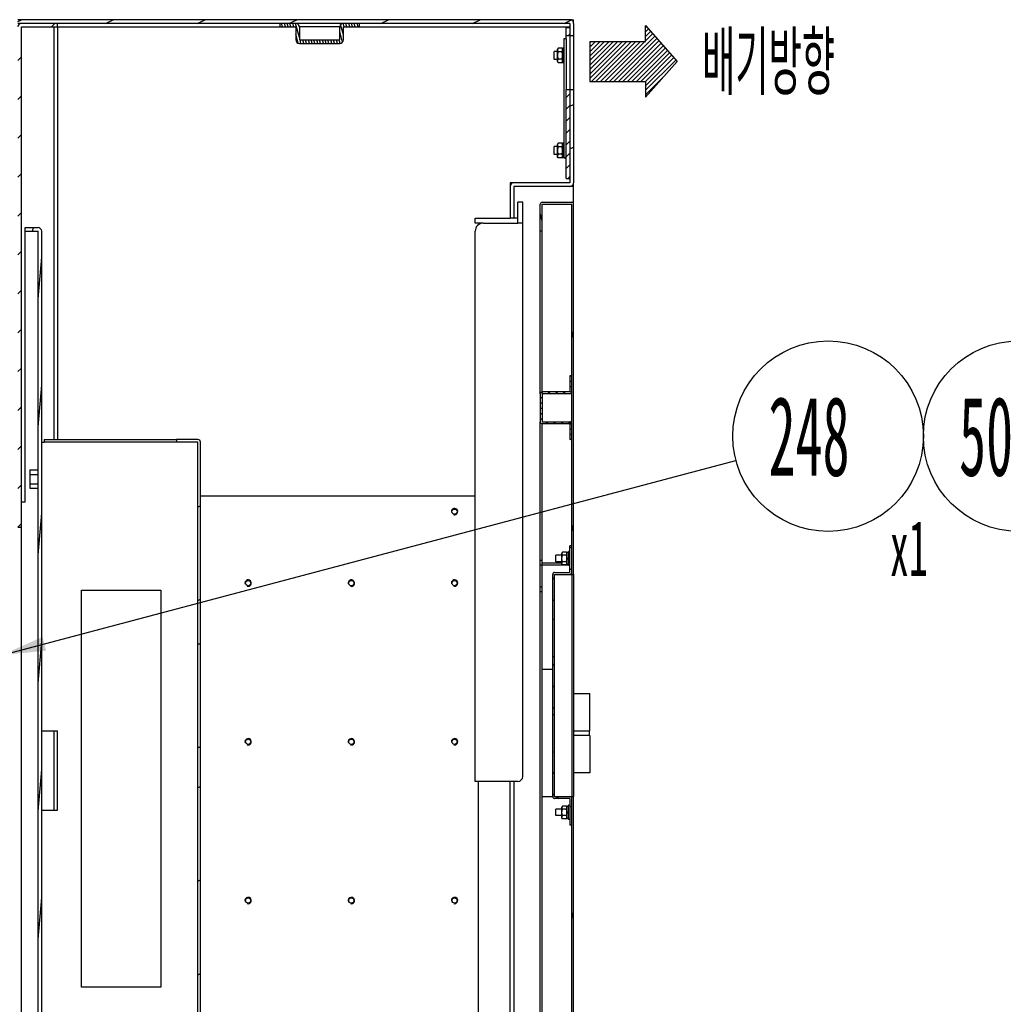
# Model space of a CAD drawing. Header units: millimetres. Extents: x 0 to 8390, y -1 to 5930.
# Tile 38 of 65: x 5825 to 6444, y 2042 to 2663. Entities that reach past the tile are written whole.
import ezdxf

# ---------------------------------------------------------------- set-up
doc = ezdxf.new("R2010")
doc.units = ezdxf.units.MM
doc.header["$LTSCALE"] = 462.55
doc.layers.get('0').update_dxf_attribs({"linetype": 'CONTINUOUS'})
for name, color, linetype in [('02___PRT_ALL_AXES', 7, 'CONTINUOUS'), ('7_ALL_FEATURES', 7, 'CONTINUOUS'), ('ALL_AXIS', 7, 'CONTINUOUS'), ('ALL_FEATURE', 7, 'CONTINUOUS')]:
    doc.layers.add(name, color=color, linetype=linetype)
doc.styles.get("Standard").update_dxf_attribs({"font": 'txt', "width": 0.5})
doc.dimstyles.get("Standard").update_dxf_attribs({"dimtxt": 35, "dimasz": 27.6, "dimexe": 2, "dimexo": 1, "dimtad": 1, "dimdec": 3, "dimdsep": 46, "dimtxsty": 'Standard', "dimblk": '_FILLED', "dimblk1": '_FILLED', "dimblk2": '_FILLED', "dimcen": 0.09, "dimadec": 3, "dimazin": 2, "dimtol": 1, "dimtp": 0.05, "dimtm": 0.05, "dimtfac": 1, "dimtdec": 3, "dimtofl": 0, "dimtmove": 0, "dimatfit": 3, "dimldrblk": '_FILLED', "dimfxl": 0, "dimtolj": 1, "dimarcsym": 0})

# ---------------------------------------------------------------- blocks, each defined once
blk = doc.blocks.new('_FILLED')
at = {"color": 0, "linetype": 'ByBlock'}
blk.add_solid([(0, 0), (-1, 0.163), (-1, -0.163)], dxfattribs=at)
blk = doc.blocks.new('BOM BALLOON 141_BL36', base_point=(6340.91, 2386.36))
at = {"color": 2, "linetype": 'Continuous'}
blk.add_circle((6333.94, 2400.44), 60, dxfattribs=at)
at = {"color": 2, "linetype": 'Continuous', "width": 0.5}
for s, height, p in [('248', 50, (6296.44, 2375.44)), ('x1', 35, (6372.87, 2312.27))]:
    blk.add_text(s, height=height, dxfattribs=at).set_placement(p)
blk = doc.blocks.new('BOM BALLOON 324_BL98', base_point=(6460.91, 2386.36))
at = {"color": 2, "linetype": 'Continuous'}
blk.add_circle((6453.94, 2400.44), 60, dxfattribs=at)
at = {"color": 2, "linetype": 'Continuous', "width": 0.5}
for s, height, p in [('503', 50, (6416.44, 2375.44)), ('x2', 35, (6492.87, 2312.27))]:
    blk.add_text(s, height=height, dxfattribs=at).set_placement(p)

msp = doc.modelspace()

# ---------------------------------------------------------------- hatches: boundary and pattern name
at = {"linetype": 'Continuous'}
h = msp.add_hatch(dxfattribs=at)
h.set_pattern_fill('DEFAULT__145', color=2, scale=24.417202, angle=205, style=0, pattern_type=0)
h.set_pattern_definition([(205, (0, 0), (10.319156, -22.1295), [])])
edge = h.paths.add_edge_path()
edge.add_line((6171.39, 2660.54), (5823.69, 2660.54))
edge.add_line((5823.69, 2662.84), (5823.69, 2660.54))
edge.add_line((6171.39, 2662.84), (5823.69, 2662.84))
edge.add_arc((6171.39, 2660.54), 2.3, 0, 90)
edge.add_line((6173.69, 2660.54), (6173.69, 2652.84))
edge.add_line((6173.69, 2652.84), (6171.39, 2652.84))
edge.add_line((6171.39, 2660.54), (6171.39, 2652.84))
edge = h.paths.add_edge_path()
edge.add_line((6173.69, 2618.84), (6173.69, 2560.14))
edge.add_arc((6171.39, 2560.14), 2.3, 270, 360)
edge.add_line((6171.39, 2557.84), (6135.99, 2557.84))
edge.add_line((6135.99, 2557.84), (6135.99, 2537.84))
edge.add_line((6135.99, 2537.84), (6133.69, 2537.84))
edge.add_line((6133.69, 2557.84), (6133.69, 2537.84))
edge.add_arc((6135.99, 2557.84), 2.3, 90, 180)
edge.add_line((6171.39, 2560.14), (6135.99, 2560.14))
edge.add_line((6171.39, 2618.84), (6171.39, 2560.14))
edge.add_line((6173.69, 2618.84), (6171.39, 2618.84))
h = msp.add_hatch(dxfattribs=at)
h.set_pattern_fill('DEFAULT__143', color=2, scale=17.332421, angle=45, style=0, pattern_type=0)
h.set_pattern_definition([(45, (0, 0), (-12.255873, 12.255873), [])])
edge = h.paths.add_edge_path()
edge.add_line((5823.69, 2658.24), (5823.69, 2342.84))
edge.add_arc((5825.99, 2658.24), 2.3, 90, 180)
edge.add_line((5825.99, 2660.54), (5848.69, 2660.54))
edge.add_line((5848.69, 2658.24), (5848.69, 2660.54))
edge.add_line((5825.99, 2658.24), (5848.69, 2658.24))
edge.add_line((5825.99, 2658.24), (5825.99, 2342.84))
edge.add_line((5825.99, 2342.84), (5823.69, 2342.84))
h = msp.add_hatch(dxfattribs=at)
h.set_pattern_fill('DEFAULT__144', color=2, scale=1.700626, angle=285, style=0, pattern_type=0)
h.set_pattern_definition([(285, (0, 0), (1.6426789, 0.4401545), [])])
edge = h.paths.add_edge_path()
edge.add_line((6028.69, 2658.24), (6038.69, 2658.24))
edge.add_line((6028.69, 2650.14), (6028.69, 2658.24))
edge.add_arc((6026.39, 2650.14), 2.3, 270, 360)
edge.add_line((6000.99, 2647.84), (6026.39, 2647.84))
edge.add_arc((6000.99, 2650.14), 2.3, 180, 270)
edge.add_line((5998.69, 2658.24), (5998.69, 2650.14))
edge.add_line((5988.69, 2658.24), (5998.69, 2658.24))
edge.add_line((5988.69, 2660.54), (5988.69, 2658.24))
edge.add_line((5988.69, 2660.54), (5998.69, 2660.54))
edge.add_arc((5998.69, 2658.24), 2.3, 0, 90)
edge.add_line((6000.99, 2658.24), (6000.99, 2650.14))
edge.add_line((6000.99, 2650.14), (6026.39, 2650.14))
edge.add_line((6026.39, 2650.14), (6026.39, 2658.24))
edge.add_arc((6028.69, 2658.24), 2.3, 90, 180)
edge.add_line((6028.69, 2660.54), (6038.69, 2660.54))
edge.add_line((6038.69, 2660.54), (6038.69, 2658.24))
h = msp.add_hatch(dxfattribs=at)
h.set_pattern_fill('DEFAULT__109', color=2, scale=5.292422, angle=45, style=0, pattern_type=0)
h.set_pattern_definition([(45, (0, 0), (-3.7423077, 3.7423077), [])])
edge = h.paths.add_edge_path()
edge.add_line((6171.39, 2562.84), (6171.39, 2618.84))
edge.add_line((6169.09, 2562.84), (6171.39, 2562.84))
edge.add_line((6169.09, 2562.84), (6169.09, 2618.84))
edge.add_line((6169.09, 2618.84), (6171.39, 2618.84))
edge = h.paths.add_edge_path()
edge.add_line((6171.39, 2652.84), (6171.39, 2657.84))
edge.add_line((6169.09, 2652.84), (6171.39, 2652.84))
edge.add_line((6169.09, 2652.84), (6169.09, 2657.84))
edge.add_line((6169.09, 2657.84), (6171.39, 2657.84))
h = msp.add_hatch(dxfattribs=at)
h.set_pattern_fill('XSEC0001', color=2, scale=2, angle=45, style=0, pattern_type=0)
h.set_pattern_definition([(45, (0, 0), (-1.41421356, 1.41421356), [])])
edge = h.paths.add_edge_path()
edge.add_line((6218.92, 2623.94), (6218.92, 2613.94))
edge.add_line((6218.92, 2613.94), (6238.81, 2636.53))
edge.add_line((6218.92, 2659.13), (6238.81, 2636.53))
edge.add_line((6218.92, 2649.13), (6218.92, 2659.13))
edge.add_line((6183.88, 2649.13), (6218.92, 2649.13))
edge.add_line((6183.88, 2649.13), (6183.88, 2623.94))
edge.add_line((6183.88, 2623.94), (6218.92, 2623.94))
h = msp.add_hatch(dxfattribs=at)
h.set_pattern_fill('DEFAULT__139', color=2, scale=31.581716, angle=285, style=0, pattern_type=0)
h.set_pattern_definition([(285, (0, 0), (30.5056, 8.17395), [])])
edge = h.paths.add_edge_path()
edge.add_line((6152.69, 1039.04), (6152.69, 1055.84))
edge.add_line((6152.69, 1055.84), (6153.89, 1055.84))
edge.add_line((6153.89, 1039.04), (6153.89, 1055.84))
edge.add_line((6153.89, 1039.04), (6172.49, 1039.04))
edge.add_line((6172.49, 1039.04), (6172.49, 2173.34))
edge.add_line((6172.49, 2173.34), (6173.69, 2173.34))
edge.add_line((6173.69, 1039.04), (6173.69, 2173.34))
edge.add_arc((6172.49, 1039.04), 1.2, 270, 360)
edge.add_line((6153.89, 1037.84), (6172.49, 1037.84))
edge.add_arc((6153.89, 1039.04), 1.2, 180, 270)
edge = h.paths.add_edge_path()
edge.add_line((6152.69, 2529.84), (6152.69, 2546.64))
edge.add_arc((6153.89, 2546.64), 1.2, 90, 180)
edge.add_line((6153.89, 2547.84), (6172.49, 2547.84))
edge.add_arc((6172.49, 2546.64), 1.2, 0, 90)
edge.add_line((6173.69, 2313.34), (6173.69, 2546.64))
edge.add_line((6172.49, 2313.34), (6173.69, 2313.34))
edge.add_line((6172.49, 2313.34), (6172.49, 2546.64))
edge.add_line((6153.89, 2546.64), (6172.49, 2546.64))
edge.add_line((6153.89, 2529.84), (6153.89, 2546.64))
edge.add_line((6152.69, 2529.84), (6153.89, 2529.84))
h = msp.add_hatch(dxfattribs=at)
h.set_pattern_fill('DEFAULT__125', color=2, scale=7.031944, angle=85, style=0, pattern_type=0)
h.set_pattern_definition([(85, (0, 0), (-7.005185, 0.612874), [])])
edge = h.paths.add_edge_path()
edge.add_line((5838.69, 1601.84), (5838.69, 1762.57))
edge.add_line((5836.39, 1601.84), (5838.69, 1601.84))
edge.add_line((5836.39, 1601.84), (5836.39, 1762.57))
edge.add_line((5836.39, 1762.57), (5838.69, 1762.57))
edge = h.paths.add_edge_path()
edge.add_line((5838.69, 1861.11), (5838.69, 2529.54))
edge.add_line((5836.39, 1861.11), (5838.69, 1861.11))
edge.add_line((5836.39, 1861.11), (5836.39, 2529.54))
edge.add_line((5828.29, 2529.54), (5836.39, 2529.54))
edge.add_line((5828.29, 2529.54), (5828.29, 2531.84))
edge.add_line((5828.29, 2531.84), (5836.39, 2531.84))
edge.add_arc((5836.39, 2529.54), 2.3, 0, 90)
h = msp.add_hatch(dxfattribs=at)
h.set_pattern_fill('DEFAULT__136', color=2, scale=2.727803, angle=325, style=0, pattern_type=0)
h.set_pattern_definition([(325, (0, 0), (1.5646034, 2.2344853), [])])
edge = h.paths.add_edge_path()
edge.add_line((6171.29, 2438.34), (6171.29, 2428.34))
edge.add_line((6172.49, 2438.34), (6171.29, 2438.34))
edge.add_line((6172.49, 2438.34), (6172.49, 2428.34))
edge.add_arc((6171.29, 2428.34), 1.2, 270, 360)
edge.add_line((6171.29, 2427.14), (6153.89, 2427.14))
edge.add_line((6153.89, 2427.14), (6153.89, 2409.54))
edge.add_line((6153.89, 2409.54), (6171.29, 2409.54))
edge.add_arc((6171.29, 2408.34), 1.2, 0, 90)
edge.add_line((6172.49, 2408.34), (6172.49, 2398.34))
edge.add_line((6172.49, 2398.34), (6171.29, 2398.34))
edge.add_line((6171.29, 2408.34), (6171.29, 2398.34))
edge.add_line((6153.89, 2408.34), (6171.29, 2408.34))
edge.add_arc((6153.89, 2409.54), 1.2, 180, 270)
edge.add_line((6152.69, 2427.14), (6152.69, 2409.54))
edge.add_arc((6153.89, 2427.14), 1.2, 90, 180)
edge.add_line((6171.29, 2428.34), (6153.89, 2428.34))
h = msp.add_hatch(dxfattribs=at)
h.set_pattern_fill('DEFAULT__121', color=2, scale=53.431341, angle=205, style=0, pattern_type=0)
h.set_pattern_definition([(205, (0, 0), (22.58106, -48.42524), [])])
edge = h.paths.add_edge_path()
edge.add_line((5938.69, 1639.94), (5938.69, 1716.34))
edge.add_arc((5937.09, 1639.94), 1.6, 270, 360)
edge.add_line((5937.09, 1638.34), (5923.69, 1638.34))
edge.add_line((5923.69, 1638.34), (5923.69, 1639.94))
edge.add_line((5937.09, 1639.94), (5923.69, 1639.94))
edge.add_line((5937.09, 1639.94), (5937.09, 1716.34))
edge.add_line((5938.69, 1716.34), (5937.09, 1716.34))
edge = h.paths.add_edge_path()
edge.add_line((5938.69, 1781.34), (5938.69, 1960.34))
edge.add_line((5938.69, 1781.34), (5937.09, 1781.34))
edge.add_line((5937.09, 1781.34), (5937.09, 1960.34))
edge.add_line((5938.69, 1960.34), (5937.09, 1960.34))
edge = h.paths.add_edge_path()
edge.add_line((5938.69, 2025.34), (5938.69, 2204.34))
edge.add_line((5938.69, 2025.34), (5937.09, 2025.34))
edge.add_line((5937.09, 2025.34), (5937.09, 2204.34))
edge.add_line((5938.69, 2204.34), (5937.09, 2204.34))
edge = h.paths.add_edge_path()
edge.add_line((5938.69, 2269.34), (5938.69, 2396.74))
edge.add_line((5938.69, 2269.34), (5937.09, 2269.34))
edge.add_line((5937.09, 2269.34), (5937.09, 2396.74))
edge.add_line((5937.09, 2396.74), (5923.69, 2396.74))
edge.add_line((5923.69, 2398.34), (5923.69, 2396.74))
edge.add_line((5937.09, 2398.34), (5923.69, 2398.34))
edge.add_arc((5937.09, 2396.74), 1.6, 0, 90)
h = msp.add_hatch(dxfattribs=at)
h.set_pattern_fill('DEFAULT__130', color=2, scale=11.143004, angle=325, style=0, pattern_type=0)
h.set_pattern_definition([(325, (0, 0), (6.391365, 9.127814), [])])
edge = h.paths.add_edge_path()
edge.add_line((6171.29, 2172.14), (6161.69, 2172.14))
edge.add_arc((6161.69, 2173.34), 1.2, 180, 270)
edge.add_line((6160.49, 2173.34), (6160.49, 2201.59))
edge.add_line((6160.49, 2201.59), (6161.69, 2201.59))
edge.add_line((6161.69, 2173.34), (6161.69, 2201.59))
edge.add_line((6171.29, 2173.34), (6161.69, 2173.34))
edge.add_arc((6171.29, 2172.14), 1.2, 0, 90)
edge.add_line((6172.49, 2172.14), (6172.49, 2155.34))
edge.add_line((6172.49, 2155.34), (6171.29, 2155.34))
edge.add_line((6171.29, 2172.14), (6171.29, 2155.34))
edge = h.paths.add_edge_path()
edge.add_line((6160.49, 2225.09), (6160.49, 2261.59))
edge.add_line((6160.49, 2261.59), (6161.69, 2261.59))
edge.add_line((6161.69, 2225.09), (6161.69, 2261.59))
edge.add_line((6160.49, 2225.09), (6161.69, 2225.09))
edge = h.paths.add_edge_path()
edge.add_line((6160.49, 2285.09), (6160.49, 2313.34))
edge.add_arc((6161.69, 2313.34), 1.2, 90, 180)
edge.add_line((6161.69, 2314.54), (6171.29, 2314.54))
edge.add_line((6171.29, 2314.54), (6171.29, 2331.34))
edge.add_line((6172.49, 2331.34), (6171.29, 2331.34))
edge.add_line((6172.49, 2314.54), (6172.49, 2331.34))
edge.add_arc((6171.29, 2314.54), 1.2, 270, 360)
edge.add_line((6161.69, 2313.34), (6171.29, 2313.34))
edge.add_line((6161.69, 2285.09), (6161.69, 2313.34))
edge.add_line((6160.49, 2285.09), (6161.69, 2285.09))

# ---------------------------------------------------------------- linework, layer by layer
at = {"color": 7, "linetype": 'Continuous'}
for p, q in [((6171.39, 2662.84), (5823.69, 2662.84)), ((6171.39, 2660.54), (5823.69, 2660.54)), ((5825.99, 1574.14), (5825.99, 2658.24)), ((5825.99, 2658.24), (5998.69, 2658.24)), ((5848.69, 2658.24), (5848.69, 2660.54)), ((5988.69, 2660.54), (5988.69, 2658.24)), ((5998.69, 2658.24), (5998.69, 2650.14)), ((6000.99, 2658.24), (6000.99, 2650.14)), ((6026.39, 2658.24), (6000.99, 2658.24)), ((6026.39, 2650.14), (6026.39, 2658.24)), ((6028.69, 2650.14), (6028.69, 2658.24)), ((6028.69, 2658.24), (6171.39, 2658.24)), ((6038.69, 2660.54), (6038.69, 2658.24)), ((6169.09, 2650.84), (6169.09, 2657.84)), ((6169.09, 2657.84), (6171.39, 2657.84)), ((6171.39, 2660.54), (6171.39, 2560.14)), ((6173.69, 2660.54), (6173.69, 2652.84)), ((6218.92, 2659.13), (6238.81, 2636.53)), ((6218.92, 2649.13), (6218.92, 2659.13)), ((6000.99, 2650.14), (6026.39, 2650.14)), ((6167.49, 2650.84), (6167.49, 2575.84)), ((6169.09, 2650.84), (6167.49, 2650.84)), ((6169.09, 2652.84), (6173.69, 2652.84)), ((6183.88, 2649.13), (6218.92, 2649.13)), ((6183.88, 2649.13), (6183.88, 2623.94)), ((6000.99, 2647.84), (6026.39, 2647.84)), ((6166.79, 2640.4), (6166.79, 2644.94)), ((6166.79, 2640.4), (6167.49, 2640.72)), ((6166.79, 2639.68), (6167.49, 2640.01)), ((6166.79, 2635.74), (6166.79, 2639.68)), ((6218.92, 2613.94), (6238.81, 2636.53)), ((6169.09, 2562.84), (6169.09, 2618.84)), ((6169.09, 2618.84), (6173.69, 2618.84)), ((6173.69, 2618.84), (6173.69, 2560.14)), ((6183.88, 2623.94), (6218.92, 2623.94)), ((6218.92, 2623.94), (6218.92, 2613.94)), ((6166.79, 2580.4), (6166.79, 2584.94)), ((6166.79, 2580.4), (6167.49, 2580.72)), ((6166.79, 2579.68), (6167.49, 2580.01)), ((6166.79, 2575.74), (6166.79, 2579.68)), ((6169.09, 2575.84), (6167.49, 2575.84)), ((6169.09, 2562.84), (6171.39, 2562.84)), ((6133.69, 2557.84), (6133.69, 2537.84)), ((6171.39, 2560.14), (6135.99, 2560.14)), ((6135.99, 2557.84), (6135.99, 2537.84)), ((6173.69, 2557.84), (6135.99, 2557.84)), ((6138.49, 2534.64), (6138.49, 2547.84)), ((6141.69, 2547.84), (6138.49, 2547.84)), ((6152.69, 2529.84), (6152.69, 2546.64)), ((6153.89, 2547.84), (6172.49, 2547.84)), ((6153.89, 2529.84), (6153.89, 2546.64)), ((6153.89, 2546.64), (6172.49, 2546.64)), ((6172.49, 2313.34), (6172.49, 2546.64)), ((6173.69, 2313.34), (6173.69, 2546.64)), ((6111.69, 2534.64), (6111.69, 2537.84)), ((6135.99, 2537.84), (6133.69, 2537.84)), ((5828.29, 2358.84), (5828.29, 2531.84)), ((5828.29, 2531.84), (5836.39, 2531.84)), ((6116.69, 2534.64), (6111.69, 2534.64)), ((6141.69, 2534.64), (6138.49, 2534.64)), ((5828.29, 2529.54), (5836.39, 2529.54)), ((5836.39, 1861.11), (5836.39, 2529.54)), ((5838.69, 1861.11), (5838.69, 2529.54)), ((6152.69, 2529.84), (6153.89, 2529.84)), ((6172.49, 2438.34), (6171.29, 2438.34)), ((6171.29, 2438.34), (6171.29, 2428.34)), ((6152.69, 2427.14), (6152.69, 2409.54)), ((6171.29, 2428.34), (6153.89, 2428.34)), ((6171.29, 2427.14), (6153.89, 2427.14)), ((6153.89, 2427.14), (6153.89, 2409.54)), ((6153.89, 2409.54), (6171.29, 2409.54)), ((6153.89, 2408.34), (6171.29, 2408.34)), ((6171.29, 2408.34), (6171.29, 2398.34)), ((5838.69, 2396.74), (5840.29, 2396.74)), ((5923.69, 2398.34), (5923.69, 2396.74)), ((5937.09, 2398.34), (5923.69, 2398.34)), ((5937.09, 2396.74), (5923.69, 2396.74)), ((5937.09, 1639.94), (5937.09, 2396.74)), ((5938.69, 1638.84), (5938.69, 2396.74)), ((6172.49, 2398.34), (6171.29, 2398.34)), ((5831.19, 2379.12), (5831.19, 2367.57)), ((5831.19, 2379.12), (5836.39, 2379.12)), ((5831.19, 2376.23), (5836.39, 2376.23)), ((5831.19, 2370.45), (5836.39, 2370.45)), ((5831.19, 2367.57), (5836.39, 2367.57)), ((5828.29, 2358.84), (5825.99, 2358.84)), ((5825.99, 2342.84), (5823.69, 2342.84)), ((6169.49, 2323.38), (6169.49, 2327.14)), ((6172.49, 2331.34), (6171.29, 2331.34)), ((6171.29, 2314.54), (6171.29, 2331.34)), ((6169.49, 2323.38), (6170.49, 2323.85)), ((6169.49, 2322.83), (6170.49, 2323.3)), ((6169.49, 2319.54), (6169.49, 2322.83)), ((6161.69, 2314.54), (6171.29, 2314.54)), ((6160.49, 2285.09), (6160.49, 2313.34)), ((6161.69, 2313.34), (6173.69, 2313.34)), ((6161.69, 2285.09), (6161.69, 2313.34)), ((5863.69, 2053.34), (5863.69, 2303.34)), ((5863.69, 2303.34), (5913.69, 2303.34)), ((5913.69, 2303.34), (5913.69, 2053.34)), ((6160.49, 2285.09), (6161.69, 2285.09)), ((5938.69, 2269.34), (5937.09, 2269.34)), ((6160.49, 2261.59), (6161.69, 2261.59)), ((6160.49, 2225.09), (6160.49, 2261.59)), ((6161.69, 2225.09), (6161.69, 2261.59)), ((6160.49, 2225.09), (6161.69, 2225.09)), ((5838.69, 2214.84), (5848.69, 2214.84)), ((5848.69, 2164.84), (5848.69, 2214.84)), ((5938.69, 2204.34), (5937.09, 2204.34)), ((6160.49, 2201.59), (6161.69, 2201.59)), ((6160.49, 2173.34), (6160.49, 2201.59)), ((6161.69, 2173.34), (6161.69, 2201.59)), ((6111.69, 2182.84), (6111.69, 2186.04)), ((6133.69, 1030.14), (6133.69, 2182.84)), ((6161.69, 2173.34), (6173.69, 2173.34)), ((6171.29, 2172.14), (6161.69, 2172.14)), ((6171.29, 2172.14), (6171.29, 2155.34)), ((6172.49, 1039.04), (6172.49, 2173.34)), ((6173.69, 1039.04), (6173.69, 2173.34)), ((6169.49, 2163.38), (6169.49, 2167.14)), ((5838.69, 2164.84), (5848.69, 2164.84)), ((6169.49, 2163.38), (6170.49, 2163.85)), ((6169.49, 2162.83), (6170.49, 2163.3)), ((6169.49, 2159.54), (6169.49, 2162.83)), ((6172.49, 2155.34), (6171.29, 2155.34)), ((5913.69, 2053.34), (5863.69, 2053.34))]:
    msp.add_line(p, q, dxfattribs=at)
at = {"color": 3, "linetype": 'Continuous'}
for p, q in [((6169.09, 2650.84), (6169.09, 2618.84)), ((6173.69, 2546.64), (6173.69, 2560.14)), ((6141.69, 2186.04), (6141.69, 2547.84)), ((6111.69, 2537.84), (6133.69, 2537.84)), ((6138.49, 2537.84), (6135.99, 2537.84)), ((6116.69, 2534.64), (6138.49, 2534.64)), ((6111.69, 2186.04), (6111.69, 2529.64)), ((6160.49, 2253.34), (6153.89, 2253.34)), ((6173.69, 2238.34), (6183.94, 2238.34)), ((6183.94, 2214.84), (6183.94, 2238.34)), ((6173.69, 2214.84), (6183.94, 2214.84)), ((6183.94, 2211.84), (6173.69, 2211.84)), ((6183.94, 2211.84), (6183.94, 2188.34)), ((6183.94, 2188.34), (6173.69, 2188.34)), ((6138.49, 2182.84), (6111.69, 2182.84)), ((6135.99, 2182.84), (6135.99, 1047.84)), ((6153.89, 2173.34), (6160.49, 2173.34))]:
    msp.add_line(p, q, dxfattribs=at)
at = {"color": 7, "linetype": 'Continuous'}
for centre, radius, start, end in [((6171.39, 2660.54), 2.3, 0, 90), ((5825.99, 2658.24), 2.3, 90, 180), ((5998.69, 2658.24), 2.3, 0, 90), ((6028.69, 2658.24), 2.3, 90, 180), ((6000.99, 2650.14), 2.3, 180, 270), ((6026.39, 2650.14), 2.3, 270, 360), ((6135.99, 2557.84), 2.3, 90, 180), ((6171.39, 2560.14), 2.3, 270, 360), ((6153.89, 2546.64), 1.2, 90, 180), ((6172.49, 2546.64), 1.2, 0, 90), ((5836.39, 2529.54), 2.3, 0, 90), ((6153.89, 2427.14), 1.2, 90, 180), ((6171.29, 2428.34), 1.2, 270, 360), ((6153.89, 2409.54), 1.2, 180, 270), ((6171.29, 2408.34), 1.2, 0, 90), ((5937.09, 2396.74), 1.6, 0, 90), ((6161.69, 2313.34), 1.2, 90, 180), ((6171.29, 2314.54), 1.2, 270, 360), ((6138.49, 2186.04), 3.2, 270, 360), ((6161.69, 2173.34), 1.2, 180, 270), ((6171.29, 2172.14), 1.2, 0, 90)]:
    msp.add_arc(centre, radius, start, end, dxfattribs=at)
at = {"color": 3, "linetype": 'Continuous'}
msp.add_arc((6116.69, 2529.64), 5, 90, 180, dxfattribs=at)
at = {"color": 2, "linetype": 'Continuous'}
for centre in [(6098.69, 2352.84), (5968.69, 2307.84), (6033.69, 2307.84), (6098.69, 2307.84), (5968.69, 2207.84), (6033.69, 2207.84), (6098.69, 2207.84), (5968.69, 2107.84), (6033.69, 2107.84), (6098.69, 2107.84)]:
    msp.add_arc(centre, 2, 255, 195, dxfattribs=at)
at = {"layer": '02___PRT_ALL_AXES', "color": 7, "linetype": 'Continuous'}
for p, q in [((6172.49, 2313.34), (6172.49, 2173.34)), ((6173.69, 2313.34), (6173.69, 2173.34)), ((6160.49, 2261.59), (6160.49, 2285.09)), ((6161.69, 2261.59), (6161.69, 2285.09)), ((6160.49, 2201.59), (6160.49, 2225.09)), ((6161.69, 2201.59), (6161.69, 2225.09)), ((6183.69, 2211.84), (6183.69, 2214.84))]:
    msp.add_line(p, q, dxfattribs=at)
at = {"layer": '02___PRT_ALL_AXES', "color": 3, "linetype": 'Continuous'}
for centre in [(6098.69, 2352.84), (5968.69, 2307.84), (6033.69, 2307.84), (6098.69, 2307.84), (5968.69, 2207.84), (6033.69, 2207.84), (6098.69, 2207.84), (5968.69, 2107.84), (6033.69, 2107.84), (6098.69, 2107.84)]:
    msp.add_circle(centre, 1.65, dxfattribs=at)
at = {"layer": '7_ALL_FEATURES', "color": 7, "linetype": 'Continuous'}
for p, q in [((6171.39, 2662.84), (6173.69, 2662.84)), ((6173.69, 2660.54), (6173.69, 2662.84)), ((5846.39, 2658.24), (5846.39, 2398.34)), ((5848.69, 2658.24), (5848.69, 2398.34)), ((6171.39, 2652.84), (6171.39, 2618.84)), ((6173.69, 2652.84), (6173.69, 2618.84)), ((6133.69, 2560.14), (6133.69, 2557.84)), ((6135.99, 2560.14), (6133.69, 2560.14)), ((6152.69, 2427.14), (6152.69, 2529.84)), ((6153.89, 2428.34), (6153.89, 2529.84)), ((6152.69, 1801.64), (6152.69, 2409.54)), ((6153.89, 1802.84), (6153.89, 2408.34)), ((5840.29, 2398.34), (5840.29, 2396.74)), ((5840.29, 2398.34), (5923.69, 2398.34)), ((5923.69, 2396.74), (5840.29, 2396.74)), ((6153.89, 2322.14), (6152.69, 2322.14)), ((6166.29, 2320.34), (6153.89, 2320.34)), ((6170.49, 2319.14), (6152.69, 2319.14)), ((6153.89, 2305.34), (6152.69, 2305.34)), ((6153.89, 2302.34), (6152.69, 2302.34)), ((5846.39, 2214.84), (5846.39, 2164.84))]:
    msp.add_line(p, q, dxfattribs=at)
at = {"layer": '7_ALL_FEATURES', "color": 3, "linetype": 'Continuous'}
for p, q in [((5938.69, 2362.84), (6111.39, 2362.84)), ((6111.39, 2362.84), (6111.39, 2360.54)), ((6111.39, 2360.54), (6111.69, 2360.54)), ((6113.69, 1655.14), (6113.69, 2182.84))]:
    msp.add_line(p, q, dxfattribs=at)
at = {"layer": 'ALL_AXIS', "color": 7, "linetype": 'Continuous'}
for p, q in [((6167.49, 2644.94), (6166.79, 2644.94)), ((6161.39, 2637.84), (6161.39, 2642.84)), ((6163.59, 2642.84), (6161.39, 2642.84)), ((6163.59, 2637.84), (6161.39, 2637.84)), ((6167.49, 2635.74), (6166.79, 2635.74)), ((6161.39, 2577.84), (6161.39, 2582.84)), ((6163.59, 2582.84), (6161.39, 2582.84)), ((6167.49, 2584.94), (6166.79, 2584.94)), ((6163.59, 2577.84), (6161.39, 2577.84)), ((6168.09, 2575.74), (6166.79, 2575.74)), ((6168.09, 2575.84), (6168.09, 2575.34)), ((6169.09, 2575.34), (6168.09, 2575.34)), ((6170.49, 2327.14), (6169.49, 2327.14)), ((6171.29, 2327.84), (6170.49, 2327.84)), ((6170.49, 2318.84), (6170.49, 2327.84)), ((6166.29, 2325.34), (6162.49, 2325.34)), ((6162.49, 2321.34), (6162.49, 2325.34)), ((6166.29, 2321.34), (6162.49, 2321.34)), ((6170.49, 2319.54), (6169.49, 2319.54)), ((6171.29, 2318.84), (6170.49, 2318.84)), ((6166.29, 2165.34), (6162.49, 2165.34)), ((6162.49, 2161.34), (6162.49, 2165.34)), ((6170.49, 2167.14), (6169.49, 2167.14)), ((6171.29, 2167.84), (6170.49, 2167.84)), ((6170.49, 2158.84), (6170.49, 2167.84)), ((6166.29, 2161.34), (6162.49, 2161.34)), ((6170.49, 2159.54), (6169.49, 2159.54)), ((6171.29, 2158.84), (6170.49, 2158.84))]:
    msp.add_line(p, q, dxfattribs=at)
at = {"layer": 'ALL_FEATURE', "color": 7, "linetype": 'Continuous'}
for p, q in [((6164.01, 2644.96), (6163.59, 2644.24)), ((6163.59, 2636.44), (6163.59, 2644.24)), ((6166.38, 2644.96), (6164.01, 2644.96)), ((6166.79, 2644.24), (6166.38, 2644.96)), ((6166.38, 2642.65), (6164.01, 2642.65)), ((6166.38, 2638.03), (6164.01, 2638.03)), ((6166.79, 2639.68), (6166.79, 2640.4)), ((6164.01, 2635.72), (6163.59, 2636.44)), ((6166.38, 2635.72), (6164.01, 2635.72)), ((6166.79, 2636.44), (6166.38, 2635.72)), ((6164.01, 2584.96), (6163.59, 2584.24)), ((6163.59, 2576.44), (6163.59, 2584.24)), ((6166.38, 2584.96), (6164.01, 2584.96)), ((6166.38, 2582.65), (6164.01, 2582.65)), ((6166.79, 2584.24), (6166.38, 2584.96)), ((6164.01, 2575.72), (6163.59, 2576.44)), ((6166.38, 2578.03), (6164.01, 2578.03)), ((6166.38, 2575.72), (6164.01, 2575.72)), ((6166.79, 2576.44), (6166.38, 2575.72)), ((6166.79, 2579.68), (6166.79, 2580.4)), ((6166.66, 2327.38), (6166.29, 2326.74)), ((6166.29, 2319.94), (6166.29, 2326.74)), ((6169.12, 2327.38), (6166.66, 2327.38)), ((6169.49, 2326.74), (6169.12, 2327.38)), ((6169.12, 2325.36), (6166.66, 2325.36)), ((6169.12, 2321.32), (6166.66, 2321.32)), ((6169.49, 2322.83), (6169.49, 2323.38)), ((6166.66, 2319.3), (6166.29, 2319.94)), ((6169.12, 2319.3), (6166.66, 2319.3)), ((6169.49, 2319.94), (6169.12, 2319.3)), ((6166.66, 2167.38), (6166.29, 2166.74)), ((6166.29, 2159.94), (6166.29, 2166.74)), ((6169.12, 2167.38), (6166.66, 2167.38)), ((6169.12, 2165.36), (6166.66, 2165.36)), ((6169.49, 2166.74), (6169.12, 2167.38)), ((6166.66, 2159.3), (6166.29, 2159.94)), ((6169.12, 2161.32), (6166.66, 2161.32)), ((6169.12, 2159.3), (6166.66, 2159.3)), ((6169.49, 2159.94), (6169.12, 2159.3)), ((6169.49, 2162.83), (6169.49, 2163.38))]:
    msp.add_line(p, q, dxfattribs=at)
for centre, start, end in [((6167.2, 2644.5), 206.72103, 210.0603), ((6167.2, 2636.18), 149.9397, 153.27902), ((6163.18, 2644.5), 329.9397, 333.27897), ((6163.18, 2636.18), 26.72097, 30.0603), ((6167.2, 2584.5), 206.72103, 210.0603), ((6163.18, 2584.5), 329.9397, 333.27897), ((6167.2, 2576.18), 149.9397, 153.27902), ((6163.18, 2576.18), 26.72097, 30.0603)]:
    msp.add_arc(centre, 3.69, start, end, dxfattribs=at)
for points, knots in [([(6163.9, 2642.84), (6163.74, 2643.17), (6163.52, 2643.92), (6163.82, 2644.64), (6164.01, 2644.96)], [0, 0, 0, 0, 0.495128, 1, 1, 1, 1]), ([(6166.48, 2642.84), (6166.64, 2643.17), (6166.86, 2643.92), (6166.56, 2644.64), (6166.38, 2644.96)], [0, 0, 0, 0, 0.495128, 1, 1, 1, 1]), ([(6164.01, 2635.72), (6163.82, 2636.04), (6163.52, 2636.76), (6163.74, 2637.52), (6163.9, 2637.84)], [0, 0, 0, 0, 0.504872, 1, 1, 1, 1]), ([(6164.01, 2638.03), (6163.79, 2638.78), (6163.51, 2640.34), (6163.79, 2641.9), (6164.01, 2642.65)], [0, 0, 0, 0, 0.5, 1, 1, 1, 1]), ([(6166.38, 2638.03), (6166.59, 2638.78), (6166.87, 2640.34), (6166.59, 2641.9), (6166.38, 2642.65)], [0, 0, 0, 0, 0.5, 1, 1, 1, 1]), ([(6166.38, 2635.72), (6166.56, 2636.04), (6166.86, 2636.76), (6166.64, 2637.52), (6166.48, 2637.84)], [0, 0, 0, 0, 0.504872, 1, 1, 1, 1]), ([(6163.9, 2582.84), (6163.74, 2583.17), (6163.52, 2583.92), (6163.82, 2584.64), (6164.01, 2584.96)], [0, 0, 0, 0, 0.495128, 1, 1, 1, 1]), ([(6164.01, 2578.03), (6163.79, 2578.78), (6163.51, 2580.34), (6163.79, 2581.9), (6164.01, 2582.65)], [0, 0, 0, 0, 0.5, 1, 1, 1, 1]), ([(6166.48, 2582.84), (6166.64, 2583.17), (6166.86, 2583.92), (6166.56, 2584.64), (6166.38, 2584.96)], [0, 0, 0, 0, 0.495128, 1, 1, 1, 1]), ([(6166.38, 2578.03), (6166.59, 2578.78), (6166.87, 2580.34), (6166.59, 2581.9), (6166.38, 2582.65)], [0, 0, 0, 0, 0.5, 1, 1, 1, 1]), ([(6164.01, 2575.72), (6163.82, 2576.04), (6163.52, 2576.76), (6163.74, 2577.52), (6163.9, 2577.84)], [0, 0, 0, 0, 0.504872, 1, 1, 1, 1]), ([(6166.38, 2575.72), (6166.56, 2576.04), (6166.86, 2576.76), (6166.64, 2577.52), (6166.48, 2577.84)], [0, 0, 0, 0, 0.504872, 1, 1, 1, 1]), ([(6166.66, 2325.36), (6166.49, 2325.67), (6166.21, 2326.37), (6166.49, 2327.08), (6166.66, 2327.38)], [0, 0, 0, 0, 0.5, 1, 1, 1, 1]), ([(6169.12, 2325.36), (6169.3, 2325.67), (6169.57, 2326.37), (6169.3, 2327.08), (6169.12, 2327.38)], [0, 0, 0, 0, 0.5, 1, 1, 1, 1]), ([(6166.66, 2321.32), (6166.47, 2321.98), (6166.23, 2323.34), (6166.47, 2324.71), (6166.66, 2325.36)], [0, 0, 0, 0, 0.5, 1, 1, 1, 1]), ([(6166.66, 2319.3), (6166.49, 2319.61), (6166.21, 2320.31), (6166.49, 2321.02), (6166.66, 2321.32)], [0, 0, 0, 0, 0.5, 1, 1, 1, 1]), ([(6169.12, 2321.32), (6169.31, 2321.98), (6169.56, 2323.34), (6169.31, 2324.71), (6169.12, 2325.36)], [0, 0, 0, 0, 0.5, 1, 1, 1, 1]), ([(6169.12, 2319.3), (6169.3, 2319.61), (6169.57, 2320.31), (6169.3, 2321.02), (6169.12, 2321.32)], [0, 0, 0, 0, 0.5, 1, 1, 1, 1]), ([(6166.66, 2165.36), (6166.49, 2165.67), (6166.21, 2166.37), (6166.49, 2167.08), (6166.66, 2167.38)], [0, 0, 0, 0, 0.5, 1, 1, 1, 1]), ([(6166.66, 2161.32), (6166.47, 2161.98), (6166.23, 2163.34), (6166.47, 2164.71), (6166.66, 2165.36)], [0, 0, 0, 0, 0.5, 1, 1, 1, 1]), ([(6169.12, 2165.36), (6169.3, 2165.67), (6169.57, 2166.37), (6169.3, 2167.08), (6169.12, 2167.38)], [0, 0, 0, 0, 0.5, 1, 1, 1, 1]), ([(6169.12, 2161.32), (6169.31, 2161.98), (6169.56, 2163.34), (6169.31, 2164.71), (6169.12, 2165.36)], [0, 0, 0, 0, 0.5, 1, 1, 1, 1]), ([(6166.66, 2159.3), (6166.49, 2159.61), (6166.21, 2160.31), (6166.49, 2161.02), (6166.66, 2161.32)], [0, 0, 0, 0, 0.5, 1, 1, 1, 1]), ([(6169.12, 2159.3), (6169.3, 2159.61), (6169.57, 2160.31), (6169.3, 2161.02), (6169.12, 2161.32)], [0, 0, 0, 0, 0.5, 1, 1, 1, 1])]:
    msp.add_open_spline(points, degree=3, knots=knots, dxfattribs=at)

# ---------------------------------------------------------------- block references
at = {"color": 2, "linetype": 'Continuous'}
for name, p in [('BOM BALLOON 141_BL36', (6340.91, 2386.36)), ('BOM BALLOON 324_BL98', (6460.91, 2386.36))]:
    msp.add_blockref(name, p, dxfattribs=at)

# ---------------------------------------------------------------- texts
at = {"color": 2, "linetype": 'Continuous', "insert": (6254.62, 2654.2), "char_height": 35, "width": 81.6667, "attachment_point": 1, "line_spacing_factor": 0.9}
msp.add_mtext('배기방향', dxfattribs=at)

# ---------------------------------------------------------------- leaders
at = {"color": 2, "linetype": 'Continuous'}
msp.add_leader([(5813.69, 2262.52), (6275.94, 2385.06)], dimstyle='Standard', override={"dimtad": 0}, dxfattribs=at)

doc.saveas('drawing.dxf')
